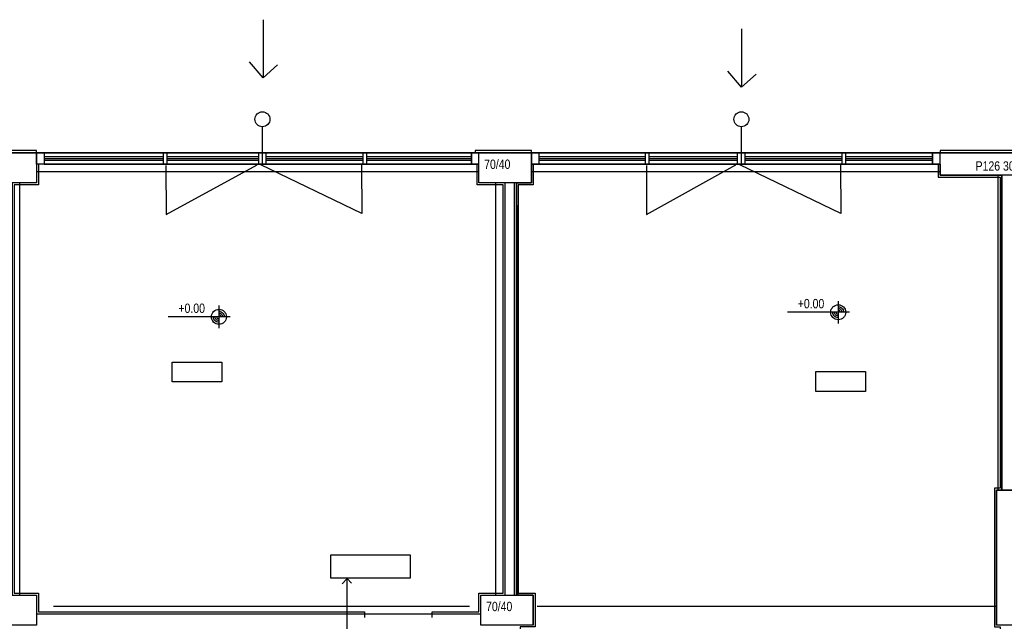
# Model space of a CAD drawing. Header units: centimetres. Extents: x 0 to 15545, y -30 to 2970.
# Tile 9 of 31: x 2067 to 2723, y 1615 to 2016. Entities that reach past the tile are written whole.
import ezdxf

# ---------------------------------------------------------------- set-up
doc = ezdxf.new("R2010")
doc.units = ezdxf.units.CM
doc.layers.add('ASN-MIMARI', color=8, linetype='CONTINUOUS')
doc.styles.get("Standard").update_dxf_attribs({"font": 'arial.ttf', "width": 0.8})

msp = doc.modelspace()

# ---------------------------------------------------------------- linework, layer by layer
at = {"layer": 'ASN-MIMARI'}
for p, q in [((2612.43, 1828.3), (2612.43, 1813.3)), ((2199.46, 1825.24), (2199.46, 1810.24)), ((2619.93, 1820.8), (2578.52, 1820.8)), ((2206.96, 1817.74), (2165.54, 1817.74))]:
    msp.add_line(p, q, dxfattribs=at)
for points in [[(2228.98, 2015.95), (2228.98, 1977.11), (2238.63, 1985.77), (2228.98, 1977.11), (2219.82, 1987.74)], [(2548.03, 2009.85), (2548.03, 1971), (2557.67, 1979.66), (2548.03, 1971), (2538.87, 1981.63)], [(2228.48, 1919.64), (2228.48, 1944.51)], [(2547.86, 1919.64), (2547.86, 1944.51)], [(3059.11, 1927.14), (1612.86, 1927.14), (1312.86, 1555.89), (1312.86, 1222.14), (1790.36, 1222.14), (1790.36, 1222.14), (2066.61, 1222.14), (2066.61, 1267.14), (2390.36, 1267.14), (2390.36, 1222.14), (3059.11, 1222.14), (3059.11, 1927.14)], [(2077.86, 1927.14), (2077.86, 1928.64), (2042.86, 1928.64), (2042.86, 1927.14)], [(2077.86, 1907.14), (2042.86, 1907.14), (2042.86, 1927.14), (2077.86, 1927.14), (2077.86, 1907.14)], [(2077.86, 1927.14), (2372.86, 1927.14)], [(2077.86, 1919.64), (2077.86, 1927.14), (2082.86, 1927.14), (2082.86, 1919.64), (2086.61, 1919.64), (2372.86, 1919.64), (2372.86, 1927.14), (2367.86, 1927.14), (2367.86, 1919.64), (2367.86, 1927.14), (2091.61, 1927.14)], [(2077.86, 1927.14), (2372.86, 1927.14)], [(2082.86, 1924.64), (2162.55, 1924.64)], [(2162.55, 1919.64), (2162.55, 1927.14)], [(2165.05, 1919.64), (2165.05, 1927.14)], [(2165.05, 1924.64), (2225.98, 1924.64)], [(2225.98, 1919.64), (2225.98, 1927.14)], [(2230.98, 1919.64), (2230.98, 1927.14)], [(2230.98, 1924.64), (2295.67, 1924.64)], [(2295.67, 1919.64), (2295.67, 1927.14)], [(2298.17, 1919.64), (2298.17, 1927.14)], [(2298.17, 1924.64), (2367.86, 1924.64)], [(2407.86, 1927.14), (2407.86, 1928.64), (2370.36, 1928.64), (2370.36, 1927.14)], [(2407.86, 1907.14), (2372.86, 1907.14), (2372.86, 1927.14), (2407.86, 1927.14), (2407.86, 1907.14)], [(2407.86, 1927.14), (2707.86, 1927.14)], [(2407.86, 1919.64), (2407.86, 1927.14), (2412.86, 1927.14), (2412.86, 1919.64), (2420.36, 1919.64), (2680.36, 1919.64), (2680.36, 1927.14), (2675.36, 1927.14), (2675.36, 1919.64), (2675.36, 1927.14), (2425.36, 1927.14)], [(2407.86, 1927.14), (2707.86, 1927.14)], [(2412.86, 1924.64), (2483.8, 1924.64)], [(2483.8, 1919.64), (2483.8, 1927.14)], [(2486.3, 1919.64), (2486.3, 1927.14)], [(2486.3, 1924.64), (2545.36, 1924.64)], [(2545.36, 1919.64), (2545.36, 1927.14)], [(2550.36, 1919.64), (2550.36, 1927.14)], [(2550.36, 1924.64), (2615.05, 1924.64)], [(2615.05, 1919.64), (2615.05, 1927.14)], [(2617.55, 1919.64), (2617.55, 1927.14)], [(2617.55, 1924.64), (2675.36, 1924.64)], [(2770.36, 1927.14), (2770.36, 1928.64), (2680.36, 1928.64), (2680.36, 1927.14)], [(2770.36, 1912.14), (2680.36, 1912.14), (2680.36, 1927.14), (2770.36, 1927.14), (2770.36, 1912.14)], [(2374.11, 1619.64), (2374.11, 1632.14), (2390.36, 1632.14), (2390.36, 1907.14), (2372.86, 1907.14), (2372.86, 1919.64), (2077.86, 1919.64), (2077.86, 1907.14), (2061.61, 1907.14), (2061.61, 1632.14), (2077.86, 1632.14), (2077.86, 1619.64), (2374.11, 1619.64)], [(2079.11, 1919.64), (2079.11, 1905.89), (2062.86, 1905.89), (2062.86, 1633.39), (2079.11, 1633.39), (2079.11, 1620.89), (2296.61, 1620.89), (2296.61, 1617.14)], [(2082.86, 1923.39), (2162.55, 1923.39)], [(2082.86, 1922.14), (2162.55, 1922.14)], [(2164.16, 1918.76), (2164.33, 1885.95), (2224.87, 1919.08)], [(2165.05, 1923.39), (2225.98, 1923.39)], [(2165.05, 1922.14), (2225.98, 1922.14)], [(2294.56, 1919.44), (2294.72, 1886.64), (2227.37, 1919.1)], [(2230.98, 1923.39), (2295.67, 1923.39)], [(2230.98, 1922.14), (2295.67, 1922.14)], [(2298.17, 1923.39), (2367.86, 1923.39)], [(2298.17, 1922.14), (2367.86, 1922.14)], [(2341.62, 1617.14), (2341.62, 1620.89), (2372.86, 1620.89), (2372.86, 1633.39), (2389.11, 1633.39), (2389.11, 1905.89), (2371.61, 1905.89), (2371.61, 1919.64)], [(2409.11, 1612.14), (2409.11, 1632.14), (2397.86, 1632.14), (2397.86, 1907.14), (2407.86, 1907.14), (2407.86, 1919.64), (2680.36, 1919.64), (2680.36, 1912.14), (2721.61, 1912.14), (2721.61, 1702.14), (2717.86, 1702.14), (2717.86, 1612.14)], [(2717.86, 1612.14), (2717.86, 1702.14), (2721.61, 1702.14), (2721.61, 1912.14), (2680.36, 1912.14), (2680.36, 1919.64), (2407.86, 1919.64), (2407.86, 1907.14), (2397.86, 1907.14), (2397.86, 1632.14), (2409.11, 1632.14), (2409.11, 1612.14)], [(2717.86, 1612.14), (2717.86, 1702.14), (2721.61, 1702.14), (2721.61, 1912.14), (2680.36, 1912.14), (2680.36, 1919.64), (2407.86, 1919.64), (2407.86, 1907.14), (2397.86, 1907.14), (2397.86, 1632.14), (2409.11, 1632.14), (2409.11, 1612.14)], [(2409.11, 1919.64), (2409.11, 1905.89), (2399.11, 1905.89), (2399.11, 1633.39), (2410.36, 1633.39), (2410.36, 1610.89), (2400.36, 1610.89), (2400.36, 1538.39), (2418.36, 1538.39), (2418.36, 1520.89)], [(2412.86, 1923.39), (2483.8, 1923.39)], [(2412.86, 1922.14), (2483.8, 1922.14)], [(2484.51, 1918.76), (2484.68, 1885.95), (2544.24, 1919.08)], [(2486.3, 1923.39), (2545.36, 1923.39)], [(2486.3, 1922.14), (2545.36, 1922.14)], [(2613.93, 1919.44), (2614.1, 1886.64), (2546.74, 1919.1)], [(2550.36, 1923.39), (2615.05, 1923.39)], [(2550.36, 1922.14), (2615.05, 1922.14)], [(2617.55, 1923.39), (2675.36, 1923.39)], [(2617.55, 1922.14), (2675.36, 1922.14)], [(2679.11, 1919.64), (2679.11, 1910.89), (2720.36, 1910.89), (2720.36, 1703.39), (2716.61, 1703.39), (2716.61, 1610.89), (2720.36, 1610.89), (2720.36, 1538.39), (2716.61, 1538.39), (2716.61, 1445.89), (2720.36, 1445.89), (2720.36, 1310.89), (2681.62, 1310.89), (2681.62, 1309.64)], [(2077.86, 1914.64), (2372.86, 1914.64)], [(2407.86, 1914.64), (2680.36, 1914.64)], [(2719.11, 1702.14), (2719.11, 1912.14)], [(2066.61, 1632.14), (2066.61, 1907.03)], [(2384.1, 1632.14), (2384.1, 1907.14)], [(2396.6, 1632.14), (2396.6, 1907.14)], [(2399.11, 1632.14), (2399.11, 1892.14)], [(2199.46, 1821.38), (2200.27, 1821.29), (2201.04, 1821.02), (2201.73, 1820.59), (2202.3, 1820.01), (2202.74, 1819.32), (2203.01, 1818.55), (2203.1, 1817.74)], [(2199.46, 1820.26), (2200.02, 1820.19), (2200.55, 1820.01), (2201.02, 1819.71), (2201.42, 1819.31), (2201.72, 1818.83), (2201.91, 1818.3), (2201.97, 1817.74)], [(2199.46, 1819.13), (2199.77, 1819.1), (2200.06, 1818.99), (2200.32, 1818.83), (2200.54, 1818.61), (2200.71, 1818.34), (2200.81, 1818.05), (2200.85, 1817.74)], [(2612.43, 1817.16), (2611.62, 1817.25), (2610.85, 1817.52), (2610.16, 1817.96), (2609.58, 1818.53), (2609.15, 1819.22), (2608.88, 1819.99), (2608.79, 1820.8)], [(2612.43, 1818.29), (2611.87, 1818.35), (2611.34, 1818.54), (2610.86, 1818.84), (2610.46, 1819.23), (2610.16, 1819.71), (2609.97, 1820.24), (2609.91, 1820.8)], [(2612.43, 1819.41), (2612.12, 1819.45), (2611.82, 1819.55), (2611.56, 1819.72), (2611.34, 1819.94), (2611.17, 1820.2), (2611.07, 1820.49), (2611.04, 1820.8)], [(2612.43, 1824.45), (2613.24, 1824.36), (2614.01, 1824.09), (2614.7, 1823.65), (2615.28, 1823.08), (2615.71, 1822.38), (2615.98, 1821.61), (2616.07, 1820.8)], [(2612.43, 1823.32), (2612.99, 1823.26), (2613.52, 1823.07), (2614, 1822.77), (2614.4, 1822.37), (2614.7, 1821.9), (2614.88, 1821.36), (2614.95, 1820.8)], [(2612.43, 1822.2), (2612.74, 1822.16), (2613.03, 1822.06), (2613.3, 1821.89), (2613.52, 1821.67), (2613.68, 1821.41), (2613.79, 1821.11), (2613.82, 1820.8)], [(2199.46, 1814.1), (2198.64, 1814.19), (2197.87, 1814.46), (2197.18, 1814.89), (2196.61, 1815.47), (2196.17, 1816.16), (2195.9, 1816.93), (2195.81, 1817.74)], [(2199.46, 1815.22), (2198.9, 1815.29), (2198.36, 1815.47), (2197.89, 1815.77), (2197.49, 1816.17), (2197.19, 1816.65), (2197, 1817.18), (2196.94, 1817.74)], [(2199.46, 1816.35), (2199.15, 1816.38), (2198.85, 1816.49), (2198.59, 1816.65), (2198.37, 1816.87), (2198.2, 1817.14), (2198.1, 1817.43), (2198.06, 1817.74)], [(2168.2, 1787.48), (2201.31, 1787.48), (2201.31, 1774.29), (2168.2, 1774.29), (2168.2, 1787.48)], [(2597.58, 1781.23), (2630.69, 1781.23), (2630.69, 1768.04), (2597.58, 1768.04), (2597.58, 1781.23)], [(2732.86, 1612.14), (2717.86, 1612.14), (2717.86, 1702.14), (2732.86, 1702.14), (2732.86, 1612.14)], [(2732.86, 1702.14), (2717.86, 1702.14)], [(2717.86, 1612.14), (2717.86, 1702.14)], [(2274.11, 1659.02), (2327, 1659.02), (2327, 1643.51), (2274.11, 1643.51), (2274.11, 1659.02)], [(2285.01, 1595.58), (2285.01, 1643.2), (2281.7, 1639.57), (2285.01, 1643.2), (2287.97, 1640.19)], [(2077.86, 1612.14), (2042.86, 1612.14), (2042.86, 1632.14), (2077.86, 1632.14), (2077.86, 1612.14)], [(2409.11, 1612.14), (2374.11, 1612.14), (2374.11, 1632.14), (2409.11, 1632.14), (2409.11, 1612.14)], [(2089.11, 1624.64), (2366.61, 1624.64)], [(2411.61, 1624.64), (2717.86, 1624.64)]]:
    msp.add_lwpolyline(points, dxfattribs=at)
for centre in [(2228.48, 1949.51), (2547.86, 1949.51), (2612.43, 1820.8), (2199.46, 1817.74)]:
    msp.add_circle(centre, 5, dxfattribs=at)

# ---------------------------------------------------------------- texts
at = {"layer": 'ASN-MIMARI', "width": 0.8}
for s, p in [('70/40', (2376.35, 1916.41)), ('P126 30/180', (2704.04, 1915.24)), ('+0.00', (2172.47, 1820.35)), ('+0.00', (2585.44, 1823.42)), ('70/40', (2377.6, 1621.41))]:
    msp.add_text(s, height=6.25, dxfattribs=at).set_placement(p)

doc.saveas('drawing.dxf')
